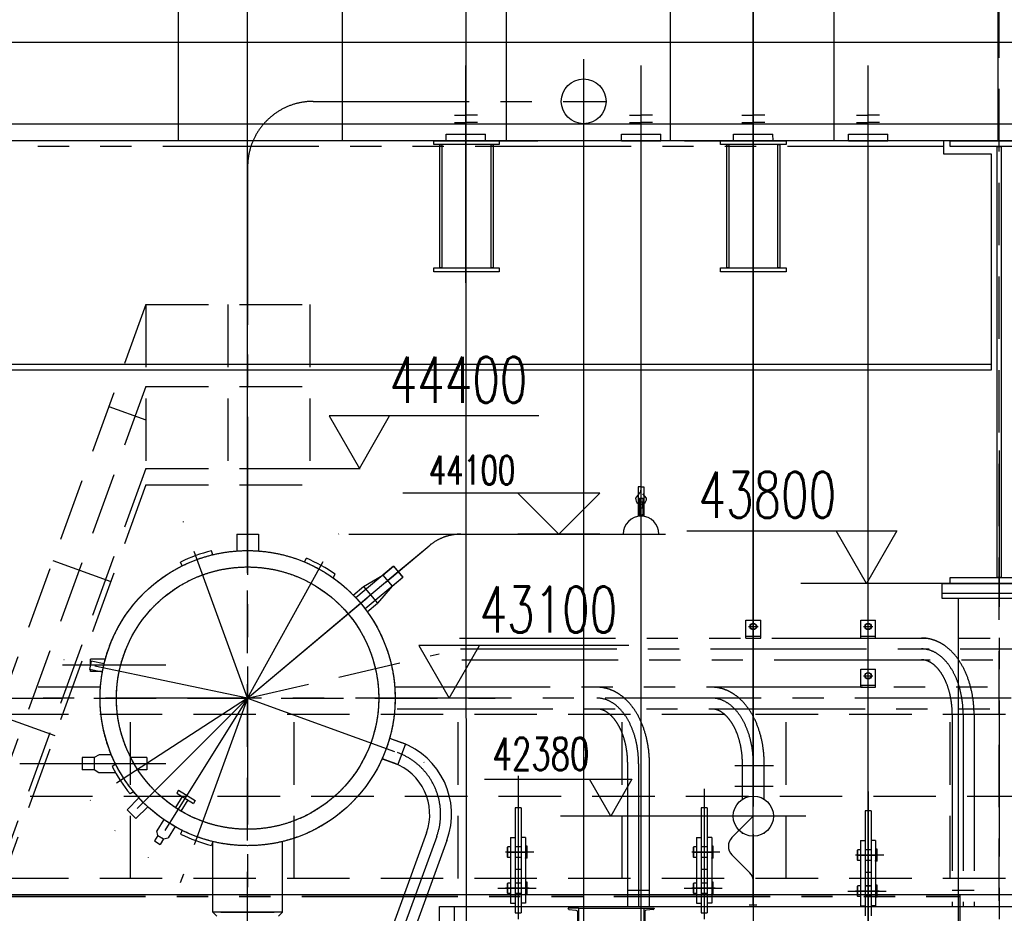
# Model space of a CAD drawing. Header units: millimetres. Extents: x -21 to 67273, y 14 to 95134.
# Tile 26 of 55: x 8238 to 14245, y 78810 to 84260. Entities that reach past the tile are written whole.
import ezdxf
from ezdxf.enums import TextEntityAlignment as Align

# ---------------------------------------------------------------- set-up
doc = ezdxf.new("R2010")
doc.units = ezdxf.units.MM
doc.header["$LTSCALE"] = 30
for name, pattern in [('CENTER', [50.8, 31.75, -6.35, 6.35, -6.35]), ('DASHED', [19.05, 12.7, -6.35]), ('PHANTOM', [63.5, 31.75, -6.35, 6.35, -6.35, 6.35, -6.35])]:
    doc.linetypes.add(name, pattern=pattern)
doc.layers.get('Defpoints').update_dxf_attribs({"color": 5})
for name, color, linetype in [('双点画线', 6, 'PHANTOM'), ('标注', 3, 'Continuous'), ('点画线', 2, 'CENTER'), ('细实线', 4, 'Continuous'), ('虚线', 1, 'DASHED')]:
    doc.layers.add(name, color=color, linetype=linetype)
doc.styles.get("Standard").update_dxf_attribs({"font": 'romans.shx', "width": 0.7, "bigfont": 'hzdx.shx'})
doc.dimstyles.new('STANDARD$0', dxfattribs={"dimscale": 25, "dimtxt": 3.5, "dimasz": 2.5, "dimexe": 1, "dimexo": 0, "dimgap": 1, "dimtad": 1, "dimdec": 0, "dimdsep": 46, "dimtxsty": 'Standard', "dimcen": 2.5, "dimclrd": 256, "dimclre": 256, "dimclrt": 256, "dimadec": 0, "dimazin": 0, "dimtfac": 10, "dimtdec": 0, "dimtmove": 0, "dimatfit": 3, "dimfxl": 1, "dimtolj": 1, "dimtzin": 0, "dimarcsym": 0})
doc.dimstyles.new('STANDARD$2', dxfattribs={"dimscale": 10, "dimtxt": 3.5, "dimasz": 2.5, "dimexe": 1, "dimexo": 0, "dimgap": 1, "dimtad": 1, "dimtih": 1, "dimtoh": 1, "dimdec": 1, "dimzin": 12, "dimdsep": 46, "dimtxsty": 'Standard', "dimcen": 0, "dimclrt": 256, "dimadec": 1, "dimazin": 3, "dimtfac": 1, "dimtdec": 1, "dimtmove": 0, "dimatfit": 3, "dimfxl": 1, "dimlwd": -1, "dimlwe": -1, "dimarcsym": 0})

# ---------------------------------------------------------------- blocks, each defined once
blk = doc.blocks.new('*D25')
at = {"layer": 'Defpoints'}
for p in [(7813.8, 85086.7), (7813.8, 81907.4), (9628.8, 81676.5)]:
    blk.add_point(p, dxfattribs=at)
at = {"layer": '标注'}
for p, q in [((7813.8, 81907.4), (7813.8, 85166.7)), ((9628.8, 81676.5), (9628.8, 85166.7)), ((9428.8, 85086.7), (8013.8, 85086.7))]:
    blk.add_line(p, q, dxfattribs=at)
for points in [[(8013.8, 85120.1), (8013.8, 85053.4), (7813.8, 85086.7)], [(9428.8, 85120.1), (9428.8, 85053.4), (9628.8, 85086.7)]]:
    blk.add_solid(points, dxfattribs=at)
at = {"layer": '标注', "insert": (8694.4, 85306.7), "char_height": 280, "attachment_point": 5}
blk.add_mtext('1815', dxfattribs=at)
blk = doc.blocks.new('*D27')
at = {"layer": 'Defpoints'}
for p in [(12713.8, 85106.6), (15203.8, 79642.1), (12713.8, 79460.1)]:
    blk.add_point(p, dxfattribs=at)
at = {"layer": '标注'}
for p, q in [((12713.8, 79460.1), (12713.8, 85186.6)), ((15203.8, 79642.1), (15203.8, 85186.6)), ((15003.8, 85106.6), (12913.8, 85106.6))]:
    blk.add_line(p, q, dxfattribs=at)
for points in [[(12913.8, 85139.9), (12913.8, 85073.3), (12713.8, 85106.6)], [(15003.8, 85139.9), (15003.8, 85073.3), (15203.8, 85106.6)]]:
    blk.add_solid(points, dxfattribs=at)
at = {"layer": '标注', "insert": (13958.8, 85326.6), "char_height": 280, "attachment_point": 5}
blk.add_mtext('2490', dxfattribs=at)
blk = doc.blocks.new('A$C24AB2154')
for p, q in [((0, 111.9), (25.7, 144.5)), ((65.5, 111.9), (44.5, 138.5)), ((22.7, 111.7), (42.7, 111.7)), ((22.7, 111.7), (22.7, 11.3)), ((24.7, 89.7), (22.7, 91.9)), ((24.7, 89.7), (40.7, 89.7)), ((24.7, 89.7), (24.7, 53.7)), ((40.7, 89.7), (42.7, 91.9)), ((40.7, 89.7), (40.7, 53.7)), ((42.7, 111.7), (42.7, 11.3)), ((22.7, 11.3), (17.7, 0)), ((24.7, 53.7), (22.7, 51.6)), ((30.7, 1.7), (22.7, 11.3)), ((24.7, 53.7), (40.7, 53.7)), ((30.7, 1.7), (34.7, 1.7)), ((34.7, 1.7), (42.7, 11.3)), ((40.7, 53.7), (42.7, 51.6)), ((42.7, 11.3), (46.1, 0.4))]:
    blk.add_line(p, q)
for centre, start, end in [((-0.3, 164.9), 321.77255, 0), ((32.7, 107.7), 172.75474, 7.24526)]:
    blk.add_arc(centre, 33, start, end)
blk = doc.blocks.new('A$C1EAA1C91')
at = {"layer": '细实线'}
for p, q in [((0, 5), (24, 5)), ((5, 0), (0, 5)), ((5, 0), (10, 5)), ((0, 0), (10, 0))]:
    blk.add_line(p, q, dxfattribs=at)
blk = doc.blocks.new('*U51')
for p, q in [((265.9, 247), (328.9, 247)), ((265.9, 247), (265.9, 87)), ((328.9, 247), (328.9, 245.2)), ((272.4, 225.1), (272.4, 108.8)), ((323.5, 239.2), (281.4, 235)), ((328.9, 87), (265.9, 87)), ((281.4, 98.9), (323.5, 94.7)), ((328.9, 87), (328.9, 88.7))]:
    blk.add_line(p, q)
for centre, radius, start, end in [((322.9, 245.2), 6, 275.71059, 0), ((282.4, 225.1), 10, 95.71059, 180), ((282.4, 108.8), 10, 180, 264.28941), ((322.9, 88.7), 6, 360, 84.28941)]:
    blk.add_arc(centre, radius, start, end)
blk = doc.blocks.new('*D63')
at = {"layer": 'Defpoints'}
for p in [(7467.6, 78742.1), (19255.7, 78729.5), (19363.8, 78742.1), (20718.4, 78742.1), (10963.8, 77263.6)]:
    blk.add_point(p, dxfattribs=at)
at = {"layer": '虚线'}
blk.add_line((19266.5, 78790.8), (19149.1, 78790.8), dxfattribs=at)
for start, end in [(153.42537, 180), (153.60462, 166.80231), (180, 189.98247), (203.18016, 216.37785)]:
    blk.add_arc((19363.8, 78742.1), 108.8, start, end, dxfattribs=at)
for points in [[(19262, 78766.5), (19253.7, 78767.4), (19255, 78742.1)], [(19259.8, 78698.1), (19267.8, 78700.5), (19256.6, 78723.3)]]:
    blk.add_solid(points, dxfattribs=at)
at = {"layer": '虚线', "insert": (19195.3, 78818.3), "char_height": 35, "attachment_point": 5}
blk.add_mtext('10°', dxfattribs=at)

msp = doc.modelspace()

# ---------------------------------------------------------------- linework, layer by layer
for p, q in [((9207.518, 83522.118), (9207.518, 84622.118)), ((10207.518, 83522.118), (10207.518, 84622.118)), ((11207.518, 83522.118), (11207.518, 84622.118)), ((12207.518, 83522.118), (12207.518, 84622.118)), ((13207.518, 83522.118), (13207.518, 84622.118)), ((14207.518, 83522.118), (14207.518, 84622.118)), ((21153.76, 84122.118), (7587.282, 84122.118)), ((10963.76, 78441.54), (10960.636, 83981.914)), ((12028.76, 81406.046), (12028.76, 83981.914)), ((12713.76, 79714.618), (12713.76, 83981.914)), ((13413.76, 77619.588), (13413.76, 83981.914)), ((10889.831, 83677.044), (10960.351, 83677.044)), ((11030.871, 83677.124), (10960.351, 83677.044)), ((11958.24, 83677.044), (12028.76, 83677.044)), ((12099.28, 83677.124), (12028.76, 83677.044)), ((12643.24, 83677.044), (12713.76, 83677.044)), ((12784.28, 83677.124), (12713.76, 83677.044)), ((13343.24, 83677.044), (13413.76, 83677.044)), ((13484.28, 83677.124), (13413.76, 83677.044)), ((21153.76, 83622.118), (7563.76, 83622.118)), ((10889.831, 83633.189), (10960.376, 83633.189)), ((11030.921, 83633.269), (10960.376, 83633.189)), ((11958.24, 83633.189), (12028.785, 83633.189)), ((12099.33, 83633.269), (12028.785, 83633.189)), ((12643.24, 83633.189), (12713.785, 83633.189)), ((12784.33, 83633.269), (12713.785, 83633.189)), ((13343.24, 83633.189), (13413.785, 83633.189)), ((13484.33, 83633.269), (13413.785, 83633.189)), ((10840.365, 83562.118), (11080.365, 83562.253)), ((10840.388, 83522.118), (10840.365, 83562.118)), ((11080.388, 83522.118), (11080.365, 83562.118)), ((11908.738, 83562.118), (12148.737, 83562.253)), ((11908.76, 83522.118), (11908.738, 83562.118)), ((12148.76, 83522.118), (12148.738, 83562.118)), ((12593.738, 83562.118), (12833.737, 83562.253)), ((12593.76, 83522.118), (12593.738, 83562.118)), ((12833.76, 83522.118), (12833.738, 83562.118)), ((13293.738, 83562.118), (13533.737, 83562.253)), ((13293.76, 83522.118), (13293.738, 83562.118)), ((13533.76, 83522.118), (13533.738, 83562.118)), ((21153.76, 83522.118), (7563.76, 83522.118)), ((10840.388, 83522.118), (11080.388, 83522.253)), ((11158.76, 83522.118), (11398.76, 83522.118)), ((11908.76, 83522.118), (12148.76, 83522.118)), ((12293.76, 83522.118), (12533.76, 83522.118)), ((12593.76, 83522.118), (12833.76, 83522.118)), ((13293.76, 83522.118), (13533.76, 83522.118)), ((13873.76, 83522.118), (13873.76, 83442.118)), ((13873.76, 83442.118), (14163.76, 83442.118)), ((14163.76, 83442.118), (14163.76, 82122.118)), ((14163.76, 82158.118), (7863.76, 82158.118)), ((14163.76, 82122.118), (7863.76, 82122.118)), ((9562.26, 81122.118), (9695.26, 81122.118)), ((9562.26, 81122.118), (9562.26, 81019.658)), ((9695.26, 81122.118), (9695.26, 81019.658)), ((9416.817, 80996.806), (9408.215, 81020.441)), ((9228.879, 80928.402), (9220.276, 80952.037)), ((10454.296, 80872.915), (10519.409, 80927.552)), ((10519.409, 80927.552), (10576.617, 80859.374)), ((10336.031, 80802.398), (10454.296, 80872.915)), ((10454.296, 80872.915), (10511.504, 80804.737)), ((10511.504, 80804.737), (10576.617, 80859.374)), ((10273.57, 80749.987), (10336.031, 80802.398)), ((10336.031, 80802.398), (10421.522, 80700.514)), ((10511.504, 80804.737), (10421.522, 80700.514)), ((13863.76, 80822.118), (13863.76, 80732.118)), ((13863.76, 80822.118), (14563.76, 80822.118)), ((13863.76, 80762.118), (14563.76, 80762.118)), ((13863.76, 80732.118), (14563.76, 80732.118)), ((13963.76, 80732.118), (13963.76, 36882.118)), ((10359.061, 80648.103), (10421.522, 80700.514)), ((12668.76, 80488.618), (12668.76, 80598.618)), ((12668.76, 80598.618), (12758.76, 80598.618)), ((12758.76, 80488.618), (12758.76, 80598.618)), ((13368.76, 80488.618), (13368.76, 80598.618)), ((13368.76, 80598.618), (13458.76, 80598.618)), ((13458.76, 80488.618), (13458.76, 80598.618)), ((12758.76, 80498.152), (12668.76, 80498.152)), ((12668.76, 80488.618), (12758.76, 80488.618)), ((13458.76, 80498.152), (13368.76, 80498.152)), ((13368.76, 80488.618), (13458.76, 80488.618)), ((8674.504, 80346.663), (8664.296, 80297.716)), ((8760.799, 80360.118), (8671.264, 80360.118)), ((8671.264, 80331.125), (8671.264, 80360.118)), ((8752.926, 80330.308), (8674.504, 80346.663)), ((8742.718, 80281.361), (8664.296, 80297.716)), ((8671.264, 80284.118), (8671.264, 80296.263)), ((8743.46, 80284.118), (8671.264, 80284.118)), ((13368.76, 80188.618), (13368.76, 80298.618)), ((13368.76, 80298.618), (13458.76, 80298.618)), ((13458.76, 80188.618), (13458.76, 80298.618)), ((13458.76, 80198.152), (13368.76, 80198.152)), ((13368.76, 80188.618), (13458.76, 80188.618)), ((10494.916, 79877.631), (10591.197, 79842.587)), ((10591.197, 79842.587), (10545.708, 79717.608)), ((8824.166, 79718.845), (8803.073, 79705.146)), ((10449.427, 79752.652), (10545.708, 79717.608)), ((8933.094, 79551.111), (8912, 79537.412)), ((9206.954, 79560.279), (9196.353, 79543.32)), ((9196.353, 79543.32), (9298.107, 79479.712)), ((9206.954, 79560.279), (9308.709, 79496.671)), ((8965.828, 79512.926), (8894.067, 79441.165)), ((9230.271, 79522.117), (9187.998, 79454.493)), ((9264.189, 79500.914), (9221.916, 79433.29)), ((9308.709, 79496.671), (9298.107, 79479.712)), ((8894.067, 79441.165), (8947.807, 79387.425)), ((9019.568, 79459.186), (8947.807, 79387.425)), ((11296.76, 79452.118), (11260.76, 79452.118)), ((11296.76, 79452.118), (11260.76, 79452.118)), ((11260.76, 79452.118), (11260.76, 79076.118)), ((11260.76, 79452.118), (11260.76, 79076.118)), ((11260.76, 79442.118), (11260.76, 79082.118)), ((11296.76, 79452.118), (11296.76, 79076.118)), ((11296.76, 79452.118), (11296.76, 79076.118)), ((11296.76, 79442.118), (11296.76, 79082.118)), ((12431.76, 79452.118), (12395.76, 79452.118)), ((12431.76, 79452.118), (12395.76, 79452.118)), ((12395.76, 79452.118), (12395.76, 79076.118)), ((12395.76, 79452.118), (12395.76, 79076.118)), ((12395.76, 79442.118), (12395.76, 79082.118)), ((12431.76, 79452.118), (12431.76, 79076.118)), ((12431.76, 79452.118), (12431.76, 79076.118)), ((12431.76, 79442.118), (12431.76, 79082.118)), ((13431.76, 79434.485), (13395.76, 79434.485)), ((13431.76, 79434.485), (13395.76, 79434.485)), ((13395.76, 79434.485), (13395.76, 79058.485)), ((13395.76, 79434.485), (13395.76, 79058.485)), ((13395.76, 79424.485), (13395.76, 79064.485)), ((13431.76, 79434.485), (13431.76, 79058.485)), ((13431.76, 79434.485), (13431.76, 79058.485)), ((13431.76, 79424.485), (13431.76, 79064.485)), ((9118.408, 79380.866), (9075.509, 79312.241)), ((12713.76, 79402.118), (12582.945, 79271.303)), ((9081.867, 79284.68), (9060.664, 79250.762)), ((9081.867, 79284.68), (9075.509, 79312.241)), ((9081.867, 79284.68), (9115.785, 79263.478)), ((9186.244, 79338.461), (9143.346, 79269.835)), ((9228.879, 79315.833), (9220.276, 79292.199)), ((9060.664, 79250.762), (9094.582, 79229.559)), ((9115.785, 79263.478), (9094.582, 79229.559)), ((9115.785, 79263.478), (9143.346, 79269.835)), ((9416.817, 79247.429), (9408.215, 79223.794)), ((9415.76, 78817.118), (9415.76, 79247.686)), ((9841.76, 78817.118), (9841.76, 79247.686)), ((11232.76, 79272.118), (11232.76, 78872.118)), ((11232.76, 79272.118), (11260.76, 79272.118)), ((11260.76, 79272.118), (11260.76, 78872.118)), ((11260.76, 79272.118), (11260.76, 78872.118)), ((11296.76, 79272.118), (11296.76, 78872.118)), ((11324.76, 79272.118), (11296.76, 79272.118)), ((11324.76, 79272.118), (11324.76, 78872.118)), ((12367.76, 79272.118), (12367.76, 78872.118)), ((12367.76, 79272.118), (12395.76, 79272.118)), ((12395.76, 79272.118), (12395.76, 78872.118)), ((12395.76, 79272.118), (12395.76, 78872.118)), ((12431.76, 79272.118), (12431.76, 78872.118)), ((12459.76, 79272.118), (12431.76, 79272.118)), ((12459.76, 79272.118), (12459.76, 78872.118)), ((13367.76, 79254.485), (13395.76, 79254.485)), ((13367.76, 79254.485), (13367.76, 78854.485)), ((13395.76, 79254.485), (13395.76, 78854.485)), ((13395.76, 79254.485), (13395.76, 78854.485)), ((13459.76, 79254.485), (13431.76, 79254.485)), ((13431.76, 79254.485), (13431.76, 78854.485)), ((13459.76, 79254.485), (13459.76, 78854.485)), ((11214.76, 79212.118), (11216.76, 79214.118)), ((11214.76, 79152.118), (11214.76, 79212.118)), ((11216.76, 79150.118), (11216.76, 79214.118)), ((11232.76, 79214.118), (11216.76, 79214.118)), ((11296.76, 79214.118), (11260.76, 79214.118)), ((11324.76, 79219.118), (11324.76, 79215.618)), ((11333.76, 79219.118), (11324.76, 79219.118)), ((11324.76, 79215.618), (11324.76, 79148.618)), ((11333.76, 79145.118), (11333.76, 79219.118)), ((11334.76, 79218.118), (11333.76, 79219.118)), ((11334.76, 79146.118), (11334.76, 79218.118)), ((12349.76, 79212.118), (12351.76, 79214.118)), ((12349.76, 79152.118), (12349.76, 79212.118)), ((12351.76, 79150.118), (12351.76, 79214.118)), ((12367.76, 79214.118), (12351.76, 79214.118)), ((12431.76, 79214.118), (12395.76, 79214.118)), ((12459.76, 79219.118), (12459.76, 79215.618)), ((12468.76, 79219.118), (12459.76, 79219.118)), ((12459.76, 79215.618), (12459.76, 79148.618)), ((12468.76, 79145.118), (12468.76, 79219.118)), ((12469.76, 79218.118), (12468.76, 79219.118)), ((12469.76, 79146.118), (12469.76, 79218.118)), ((12583.15, 79165.442), (12691.793, 79056.799)), ((13349.76, 79194.485), (13351.76, 79196.485)), ((13349.76, 79134.485), (13349.76, 79194.485)), ((13351.76, 79132.485), (13351.76, 79196.485)), ((13367.76, 79196.485), (13351.76, 79196.485)), ((13431.76, 79196.485), (13395.76, 79196.485)), ((13459.76, 79201.485), (13459.76, 79197.985)), ((13468.76, 79201.485), (13459.76, 79201.485)), ((13459.76, 79197.985), (13459.76, 79130.985)), ((13468.76, 79127.485), (13468.76, 79201.485)), ((13469.76, 79200.485), (13468.76, 79201.485)), ((13469.76, 79128.485), (13469.76, 79200.485)), ((11216.76, 79150.118), (11214.76, 79152.118)), ((11232.76, 79150.118), (11216.76, 79150.118)), ((11296.76, 79150.118), (11260.76, 79150.118)), ((11324.76, 79145.118), (11324.76, 79148.618)), ((11333.76, 79145.118), (11324.76, 79145.118)), ((11334.76, 79146.118), (11333.76, 79145.118)), ((12351.76, 79150.118), (12349.76, 79152.118)), ((12367.76, 79150.118), (12351.76, 79150.118)), ((12431.76, 79150.118), (12395.76, 79150.118)), ((12459.76, 79145.118), (12459.76, 79148.618)), ((12468.76, 79145.118), (12459.76, 79145.118)), ((12469.76, 79146.118), (12468.76, 79145.118)), ((13351.76, 79132.485), (13349.76, 79134.485)), ((13367.76, 79132.485), (13351.76, 79132.485)), ((13431.76, 79132.485), (13395.76, 79132.485)), ((13459.76, 79127.485), (13459.76, 79130.985)), ((13468.76, 79127.485), (13459.76, 79127.485)), ((13469.76, 79128.485), (13468.76, 79127.485)), ((11296.76, 79076.118), (11260.76, 79076.118)), ((11296.76, 79076.118), (11260.76, 79076.118)), ((11260.76, 79057.118), (11260.76, 78812.118)), ((11296.76, 79057.118), (11296.76, 78812.118)), ((12431.76, 79076.118), (12395.76, 79076.118)), ((12431.76, 79076.118), (12395.76, 79076.118)), ((12395.76, 79057.118), (12395.76, 78812.118)), ((12431.76, 79057.118), (12431.76, 78812.118)), ((13431.76, 79058.485), (13395.76, 79058.485)), ((13431.76, 79058.485), (13395.76, 79058.485)), ((11214.76, 78992.118), (11216.76, 78994.118)), ((11214.76, 78932.118), (11214.76, 78992.118)), ((11216.76, 78930.118), (11216.76, 78994.118)), ((11232.76, 78994.118), (11216.76, 78994.118)), ((11260.76, 78994.618), (11296.76, 78994.618)), ((11296.76, 78994.118), (11260.76, 78994.118)), ((11324.76, 78999.118), (11324.76, 78995.618)), ((11333.76, 78999.118), (11324.76, 78999.118)), ((11324.76, 78995.618), (11324.76, 78928.618)), ((11333.76, 78925.118), (11333.76, 78999.118)), ((11334.76, 78998.118), (11333.76, 78999.118)), ((11334.76, 78926.118), (11334.76, 78998.118)), ((12349.76, 78992.118), (12351.76, 78994.118)), ((12349.76, 78932.118), (12349.76, 78992.118)), ((12351.76, 78930.118), (12351.76, 78994.118)), ((12367.76, 78994.118), (12351.76, 78994.118)), ((12395.76, 78994.618), (12431.76, 78994.618)), ((12431.76, 78994.118), (12395.76, 78994.118)), ((12459.76, 78999.118), (12459.76, 78995.618)), ((12468.76, 78999.118), (12459.76, 78999.118)), ((12459.76, 78995.618), (12459.76, 78928.618)), ((12468.76, 78925.118), (12468.76, 78999.118)), ((12469.76, 78998.118), (12468.76, 78999.118)), ((12469.76, 78926.118), (12469.76, 78998.118)), ((12713.76, 78862.118), (12713.76, 79003.766)), ((13395.76, 79039.485), (13395.76, 78794.485)), ((13431.76, 79039.485), (13431.76, 78794.485)), ((11216.76, 78930.118), (11214.76, 78932.118)), ((11232.76, 78930.118), (11216.76, 78930.118)), ((11296.76, 78930.118), (11260.76, 78930.118)), ((11260.76, 78929.618), (11296.76, 78929.618)), ((11324.76, 78925.118), (11324.76, 78928.618)), ((11333.76, 78925.118), (11324.76, 78925.118)), ((11334.76, 78926.118), (11333.76, 78925.118)), ((12351.76, 78930.118), (12349.76, 78932.118)), ((12367.76, 78930.118), (12351.76, 78930.118)), ((12431.76, 78930.118), (12395.76, 78930.118)), ((12395.76, 78929.618), (12431.76, 78929.618)), ((12459.76, 78925.118), (12459.76, 78928.618)), ((12468.76, 78925.118), (12459.76, 78925.118)), ((12469.76, 78926.118), (12468.76, 78925.118)), ((13349.76, 78974.485), (13351.76, 78976.485)), ((13349.76, 78914.485), (13349.76, 78974.485)), ((13351.76, 78912.485), (13351.76, 78976.485)), ((13367.76, 78976.485), (13351.76, 78976.485)), ((13395.76, 78976.985), (13431.76, 78976.985)), ((13431.76, 78976.485), (13395.76, 78976.485)), ((13459.76, 78981.485), (13459.76, 78977.985)), ((13468.76, 78981.485), (13459.76, 78981.485)), ((13459.76, 78977.985), (13459.76, 78910.985)), ((13468.76, 78907.485), (13468.76, 78981.485)), ((13469.76, 78980.485), (13468.76, 78981.485)), ((13469.76, 78908.485), (13469.76, 78980.485)), ((34253.76, 78922.118), (5913.76, 78922.118)), ((11232.76, 78872.118), (11260.76, 78872.118)), ((11324.76, 78872.118), (11296.76, 78872.118)), ((12367.76, 78872.118), (12395.76, 78872.118)), ((12459.76, 78872.118), (12431.76, 78872.118)), ((13351.76, 78912.485), (13349.76, 78914.485)), ((13367.76, 78912.485), (13351.76, 78912.485)), ((13431.76, 78912.485), (13395.76, 78912.485)), ((13395.76, 78911.985), (13431.76, 78911.985)), ((13459.76, 78907.485), (13459.76, 78910.985)), ((13468.76, 78907.485), (13459.76, 78907.485)), ((13469.76, 78908.485), (13468.76, 78907.485)), ((9841.76, 78817.118), (9415.76, 78817.118)), ((9440.76, 78792.118), (9415.76, 78817.118)), ((9466.26, 78817.118), (9791.26, 78817.118)), ((9841.76, 78817.118), (9816.76, 78792.118)), ((10798.76, 78851.618), (15178.76, 78851.618)), ((10798.76, 78632.618), (10798.76, 78851.618)), ((11260.76, 78812.118), (11296.76, 78812.118)), ((12395.76, 78812.118), (12431.76, 78812.118)), ((13367.76, 78854.485), (13395.76, 78854.485)), ((13459.76, 78854.485), (13431.76, 78854.485))]:
    msp.add_line(p, q)
at = {"ltscale": 50}
for p, q in [((12028.76, 81411.618), (12011.814, 81411.618)), ((12011.814, 81411.618), (12011.814, 81230.299)), ((12028.76, 81411.618), (12045.706, 81411.618)), ((12045.706, 81411.618), (12045.706, 81230.299)), ((10518.777, 80927.021), (10575.985, 80858.843))]:
    msp.add_line(p, q, dxfattribs=at)
at = {"ltscale": 25}
for p, q in [((10494.916, 79877.989), (10565.732, 79852.214)), ((10449.427, 79753.01), (10520.243, 79727.235)), ((10719.567, 79299.784), (9959.363, 77211.14)), ((12713.76, 79292.618), (12713.76, 65563.841)), ((10844.546, 79254.295), (10084.342, 77165.652)), ((12689.31, 78862.118), (12735.13, 78862.118)), ((12713.76, 78862.118), (12713.76, 78536.674))]:
    msp.add_line(p, q, dxfattribs=at)
at = {"ltscale": 20}
for p, q in [((8724.108, 79777.118), (8693.535, 79760.118)), ((8797.511, 79777.118), (8724.108, 79777.118)), ((8693.535, 79760.118), (8620.232, 79760.118)), ((8620.232, 79760.118), (8620.232, 79684.118)), ((8693.535, 79760.118), (8693.535, 79684.118)), ((9013.715, 79760.118), (8915.349, 79760.118)), ((9013.715, 79760.118), (9013.715, 79684.118)), ((8693.535, 79684.118), (8620.232, 79684.118)), ((8721.297, 79667.118), (8693.535, 79684.118)), ((8823.403, 79667.118), (8721.297, 79667.118)), ((9013.715, 79684.118), (8959.316, 79684.118))]:
    msp.add_line(p, q, dxfattribs=at)
at = {"ltscale": 10}
for p, q in [((12713.76, 79003.766), (12713.76, 79633.745)), ((11646.76, 78841.022), (12045.76, 78841.022))]:
    msp.add_line(p, q, dxfattribs=at)
at = {"lineweight": -2}
msp.add_line((10888.76, 78851.618), (10888.76, 78632.618), dxfattribs=at)
for points in [[(13913.76, 83522.118), (14513.76, 83522.118), (14513.76, 83486.118), (13913.76, 83486.118)], [(14225.76, 83486.118), (14225.76, 80858.118), (14201.76, 80858.118), (14201.76, 83486.118)], [(13913.76, 80858.118), (14513.76, 80858.118), (14513.76, 80822.118), (13913.76, 80822.118)]]:
    msp.add_lwpolyline(points, close=True)
msp.add_lwpolyline([(14203.856, 80822.118), (13003.856, 80822.118)])
for centre, radius in [((11678.76, 83762.118), 136.5), ((9628.76, 80122.118), 900), ((9628.76, 80122.118), 800), ((12713.76, 80558.618), 20.121), ((12713.76, 80558.618), 18), ((13413.76, 80558.618), 20.121), ((13413.76, 80558.618), 18), ((13413.76, 80258.618), 20.121), ((13413.76, 80258.618), 18)]:
    msp.add_circle(centre, radius)
at = {"ltscale": 25}
msp.add_circle((12713.76, 79402.118), 122.5, dxfattribs=at)
at = {"ltscale": 50}
msp.add_arc((12028.76, 81122.118), 109.5, 0, 180, dxfattribs=at)
for start, end in [(103.7937322, 116.2062678), (54.7937322, 67.2062678), (206.7937322, 219.2062678), (243.7937322, 256.2062678)]:
    msp.add_arc((9628.76, 80122.118), 925, start, end)
at = {"ltscale": 25}
for centre, radius, start, end in [((10406.179, 79413.848), 466.5, 340, 70), ((10406.179, 79413.848), 333.5, 340, 70), ((12636.387, 79218.271), 75, 135.2211626, 224.7796862), ((12638.76, 79003.766), 75, 0, 45)]:
    msp.add_arc(centre, radius, start, end, dxfattribs=at)
at = {"layer": '双点画线'}
for p, q in [((13873.76, 83522.118), (8103.76, 83522.118)), ((13873.76, 83486.118), (8103.76, 83486.118)), ((10920.626, 80488.618), (19095.021, 80488.618)), ((10935.78, 80355.618), (19095.016, 80355.618)), ((19095.021, 80188.618), (10526.3, 80188.618)), ((19110.021, 80055.618), (10541.3, 80055.618)), ((13927.26, 80022.107), (13927.26, 78851.618)), ((14060.26, 80022.109), (14060.26, 78851.618)), ((11947.26, 78851.618), (11947.26, 79722.107)), ((12080.26, 78851.618), (12080.26, 79722.109)), ((12647.26, 79504.996), (12647.26, 79722.108)), ((12780.26, 79504.996), (12780.26, 79722.109)), ((12647.26, 79294.996), (12647.26, 79299.239)), ((12780.26, 79294.996), (12780.26, 79299.239)), ((11947.26, 78951.618), (12080.26, 78951.618)), ((13927.26, 78951.618), (14060.26, 78951.618)), ((8053.76, 78922.118), (13973.76, 78922.118)), ((8053.76, 78912.118), (13973.76, 78912.118)), ((13973.76, 78922.118), (13973.76, 78652.118))]:
    msp.add_line(p, q, dxfattribs=at)
at = {"layer": '双点画线', "ltscale": 50}
for p, q in [((10518.777, 80927.021), (10288.753, 80734.008)), ((9628.76, 80122.118), (10548.013, 80893.463)), ((10575.985, 80858.843), (10345.961, 80665.83))]:
    msp.add_line(p, q, dxfattribs=at)
at = {"layer": '双点画线'}
for points in [[(10763.76, 83522.118), (11163.76, 83522.118), (11163.76, 83498.118), (10763.76, 83498.118)], [(10813.76, 83498.118), (10813.76, 82746.118), (10801.76, 82746.118), (10801.76, 83498.118)], [(11125.76, 83498.118), (11125.76, 82746.118), (11113.76, 82746.118), (11113.76, 83498.118)], [(12513.76, 83522.118), (12913.76, 83522.118), (12913.76, 83498.118), (12513.76, 83498.118)], [(12563.76, 83498.118), (12563.76, 82746.118), (12551.76, 82746.118), (12551.76, 83498.118)], [(12875.76, 83498.118), (12875.76, 82746.118), (12863.76, 82746.118), (12863.76, 83498.118)], [(10763.76, 82746.118), (11163.76, 82746.118), (11163.76, 82722.118), (10763.76, 82722.118)], [(12513.76, 82746.118), (12913.76, 82746.118), (12913.76, 82722.118), (12513.76, 82722.118)]]:
    msp.add_lwpolyline(points, close=True, dxfattribs=at)
at = {"layer": '双点画线', "ltscale": 50}
for radius in [900, 800]:
    msp.add_circle((9628.76, 80122.118), radius, dxfattribs=at)
at = {"layer": '双点画线'}
for points, knots in [([(14060.26, 80022.109), (14060.26, 80035.368), (14059.881, 80048.627), (14057.486, 80090.473), (14054.073, 80118.894), (14043.757, 80174.428), (14036.855, 80201.54), (14019.67, 80253.61), (14009.387, 80278.568), (13985.56, 80325.529), (13972.016, 80347.535), (13946.147, 80381.973), (13934.601, 80395.333), (13909.959, 80419.837), (13896.861, 80430.981), (13872.606, 80448.252), (13861.764, 80454.937), (13839.346, 80466.64), (13827.769, 80471.657), (13804.043, 80479.838), (13791.894, 80483), (13767.27, 80487.322), (13754.796, 80488.48), (13741.547, 80488.614), (13740.784, 80488.618), (13740.021, 80488.618)], [4.71237215, 4.71237215, 4.71237215, 4.71237215, 4.80232784, 4.80232784, 4.99722091, 4.99722091, 5.19211398, 5.19211398, 5.38700705, 5.38700705, 5.58190012, 5.58190012, 5.72040895, 5.72040895, 5.85891779, 5.85891779, 5.96337751, 5.96337751, 6.06783724, 6.06783724, 6.17229696, 6.17229696, 6.27675669, 6.27675669, 6.28314347, 6.28314347, 6.28314347, 6.28314347]), ([(13927.26, 80022.107), (13927.26, 80032.396), (13926.978, 80042.685), (13925.446, 80070.612), (13923.639, 80088.157), (13918.418, 80122.501), (13915.003, 80139.299), (13906.697, 80171.693), (13901.804, 80187.288), (13890.737, 80216.856), (13884.562, 80230.828), (13871.196, 80256.777), (13864.004, 80268.754), (13850.49, 80288.202), (13844.292, 80296.094), (13831.664, 80310.351), (13825.234, 80316.717), (13812.339, 80327.906), (13805.876, 80332.729), (13793.085, 80340.896), (13786.759, 80344.241), (13775.338, 80349.156), (13770.208, 80350.927), (13760.093, 80353.619), (13755.107, 80354.541), (13746.766, 80355.437), (13743.391, 80355.618), (13740.015, 80355.618)], [4.71237215, 4.71237215, 4.71237215, 4.71237215, 4.79863479, 4.79863479, 4.94756959, 4.94756959, 5.09650438, 5.09650438, 5.24543918, 5.24543918, 5.39437398, 5.39437398, 5.54330878, 5.54330878, 5.66165166, 5.66165166, 5.77999455, 5.77999455, 5.89833743, 5.89833743, 6.01668032, 6.01668032, 6.1159104, 6.1159104, 6.21514048, 6.21514048, 6.28314347, 6.28314347, 6.28314347, 6.28314347]), ([(12080.26, 79722.109), (12080.26, 79735.368), (12079.881, 79748.627), (12077.486, 79790.473), (12074.073, 79818.894), (12063.757, 79874.428), (12056.855, 79901.54), (12039.67, 79953.61), (12029.387, 79978.568), (12005.56, 80025.529), (11992.016, 80047.535), (11966.147, 80081.973), (11954.601, 80095.333), (11929.959, 80119.837), (11916.861, 80130.981), (11892.606, 80148.252), (11881.764, 80154.937), (11859.346, 80166.64), (11847.769, 80171.657), (11824.043, 80179.838), (11811.894, 80183), (11787.27, 80187.322), (11774.796, 80188.48), (11761.547, 80188.614), (11760.784, 80188.618), (11760.021, 80188.618)], [4.71237215, 4.71237215, 4.71237215, 4.71237215, 4.80232784, 4.80232784, 4.99722091, 4.99722091, 5.19211398, 5.19211398, 5.38700705, 5.38700705, 5.58190012, 5.58190012, 5.72040895, 5.72040895, 5.85891779, 5.85891779, 5.96337751, 5.96337751, 6.06783724, 6.06783724, 6.17229696, 6.17229696, 6.27675669, 6.27675669, 6.28314347, 6.28314347, 6.28314347, 6.28314347]), ([(12780.26, 79722.109), (12780.26, 79735.368), (12779.881, 79748.627), (12777.486, 79790.473), (12774.073, 79818.894), (12763.757, 79874.428), (12756.855, 79901.54), (12739.67, 79953.61), (12729.387, 79978.568), (12705.56, 80025.529), (12692.016, 80047.535), (12666.147, 80081.973), (12654.601, 80095.333), (12629.959, 80119.837), (12616.861, 80130.981), (12592.606, 80148.252), (12581.764, 80154.937), (12559.346, 80166.64), (12547.769, 80171.657), (12524.043, 80179.838), (12511.894, 80183), (12487.27, 80187.322), (12474.796, 80188.48), (12461.547, 80188.614), (12460.784, 80188.618), (12460.021, 80188.618)], [4.71237215, 4.71237215, 4.71237215, 4.71237215, 4.80232784, 4.80232784, 4.99722091, 4.99722091, 5.19211398, 5.19211398, 5.38700705, 5.38700705, 5.58190012, 5.58190012, 5.72040895, 5.72040895, 5.85891779, 5.85891779, 5.96337751, 5.96337751, 6.06783724, 6.06783724, 6.17229696, 6.17229696, 6.27675669, 6.27675669, 6.28314347, 6.28314347, 6.28314347, 6.28314347]), ([(11947.26, 79722.107), (11947.26, 79732.396), (11946.978, 79742.685), (11945.446, 79770.612), (11943.639, 79788.157), (11938.418, 79822.501), (11935.003, 79839.299), (11926.697, 79871.693), (11921.804, 79887.288), (11910.737, 79916.856), (11904.562, 79930.828), (11891.196, 79956.777), (11884.004, 79968.754), (11870.49, 79988.202), (11864.292, 79996.094), (11851.664, 80010.351), (11845.234, 80016.717), (11832.339, 80027.906), (11825.876, 80032.729), (11813.085, 80040.896), (11806.759, 80044.241), (11795.338, 80049.156), (11790.208, 80050.927), (11780.093, 80053.619), (11775.107, 80054.541), (11766.766, 80055.437), (11763.391, 80055.618), (11760.015, 80055.618)], [4.71237215, 4.71237215, 4.71237215, 4.71237215, 4.79863479, 4.79863479, 4.94756959, 4.94756959, 5.09650438, 5.09650438, 5.24543918, 5.24543918, 5.39437398, 5.39437398, 5.54330878, 5.54330878, 5.66165166, 5.66165166, 5.77999455, 5.77999455, 5.89833743, 5.89833743, 6.01668032, 6.01668032, 6.1159104, 6.1159104, 6.21514048, 6.21514048, 6.28314347, 6.28314347, 6.28314347, 6.28314347]), ([(12647.26, 79722.107), (12647.26, 79732.396), (12646.978, 79742.685), (12645.446, 79770.612), (12643.639, 79788.157), (12638.418, 79822.501), (12635.003, 79839.299), (12626.697, 79871.693), (12621.804, 79887.288), (12610.737, 79916.856), (12604.562, 79930.828), (12591.196, 79956.777), (12584.004, 79968.754), (12570.49, 79988.202), (12564.292, 79996.094), (12551.664, 80010.351), (12545.234, 80016.717), (12532.339, 80027.906), (12525.876, 80032.729), (12513.085, 80040.896), (12506.759, 80044.241), (12495.338, 80049.156), (12490.208, 80050.927), (12480.093, 80053.619), (12475.107, 80054.541), (12466.766, 80055.437), (12463.391, 80055.618), (12460.015, 80055.618)], [4.71237215, 4.71237215, 4.71237215, 4.71237215, 4.79863479, 4.79863479, 4.94756959, 4.94756959, 5.09650438, 5.09650438, 5.24543918, 5.24543918, 5.39437398, 5.39437398, 5.54330878, 5.54330878, 5.66165166, 5.66165166, 5.77999455, 5.77999455, 5.89833743, 5.89833743, 6.01668032, 6.01668032, 6.1159104, 6.1159104, 6.21514048, 6.21514048, 6.28314347, 6.28314347, 6.28314347, 6.28314347])]:
    msp.add_open_spline(points, degree=3, knots=knots, dxfattribs=at)
at = {"layer": '标注'}
for p, q in [((9628.76, 80884.329), (9628.76, 85173.212)), ((12713.76, 79402.118), (12713.76, 85173.212)), ((10961.182, 80868.348), (10961.182, 85157.232))]:
    msp.add_line(p, q, dxfattribs=at)
at = {"layer": '标注', "ltscale": 25}
msp.add_line((13034.435, 79402.118), (11536.762, 79402.118), dxfattribs=at)
at = {"layer": '标注'}
msp.add_circle((9628.76, 80122.118), 800, dxfattribs=at)
at = {"layer": '点画线'}
for p, q in [((11678.76, 84018.719), (11678.76, 73262.118)), ((10028.76, 83762.118), (11812.723, 83762.118)), ((9628.76, 83362.118), (9628.76, 78910.932)), ((9628.76, 83351.295), (9628.76, 78910.932)), ((11678.76, 83362.118), (11678.76, 78910.932)), ((14213.76, 81632.118), (14213.76, 36222.118)), ((9628.76, 80122.118), (9236.781, 81199.072)), ((9628.76, 80122.118), (10184.386, 81124.494)), ((10245.977, 81122.118), (12178.918, 81122.118)), ((9974.925, 80952.882), (9987.119, 80974.88)), ((9628.76, 80122.118), (10618.598, 80952.691)), ((10149.849, 80855.921), (10162.043, 80877.919)), ((12685.214, 80558.618), (12743.047, 80558.618)), ((12713.76, 80477.13), (12713.76, 80585.951)), ((13385.214, 80558.618), (13443.047, 80558.618)), ((13413.76, 80477.13), (13413.76, 80585.951)), ((10928.203, 80422.118), (19095.018, 80422.118)), ((9130.683, 80322.118), (8500.275, 80322.118)), ((9628.76, 80122.118), (8506.827, 80356.093)), ((13385.214, 80258.618), (13443.047, 80258.618)), ((13413.76, 80177.13), (13413.76, 80285.951)), ((18858.449, 80122.118), (5519.624, 80122.118)), ((9628.76, 80122.118), (8667.584, 79497.923)), ((9628.76, 80122.118), (8818.365, 79311.723)), ((9628.76, 80122.118), (9021.435, 79150.194)), ((9628.76, 80122.118), (9218.336, 78994.487)), ((9628.76, 80122.118), (10705.715, 79730.138)), ((12713.76, 79314.618), (12713.76, 80085.018)), ((12713.76, 78967.778), (12713.76, 80085.018)), ((12713.76, 79314.618), (12713.76, 80085.018)), ((12713.76, 80006.96), (12713.76, 79589.775)), ((13993.76, 80022.108), (13993.76, 78851.618)), ((13993.76, 80022.108), (13993.76, 78851.618)), ((12713.76, 78967.778), (12713.76, 79972.108)), ((12713.76, 79348.725), (12713.76, 79834.201)), ((12713.76, 79348.725), (12713.76, 79834.201)), ((9130.683, 79722.118), (8238.714, 79722.118)), ((12013.76, 79722.108), (12013.76, 78851.618)), ((12013.76, 79722.108), (12013.76, 78851.618)), ((12600.727, 79710.118), (12836.105, 79710.118)), ((12713.76, 78967.778), (12713.76, 79722.108)), ((11278.76, 79648.302), (11278.76, 79450.501)), ((12600.727, 79585.118), (12834.103, 79585.118)), ((12600.727, 79585.118), (12829.55, 79585.118)), ((11278.76, 79569.388), (11278.76, 78774.438)), ((12413.76, 79569.388), (12413.76, 78774.438)), ((13413.76, 79551.755), (13413.76, 78756.805)), ((12713.76, 78967.778), (12713.76, 79314.618)), ((11345.499, 79182.118), (11202.792, 79182.118)), ((11213.973, 79182.118), (11334.797, 79182.118)), ((11374.385, 79182.118), (11255.151, 79182.118)), ((12480.499, 79182.118), (12337.792, 79182.118)), ((12348.973, 79182.118), (12469.797, 79182.118)), ((12509.385, 79182.118), (12390.151, 79182.118)), ((13480.499, 79164.485), (13337.792, 79164.485)), ((13348.973, 79164.485), (13469.797, 79164.485)), ((13509.385, 79164.485), (13390.151, 79164.485)), ((11156.047, 78962.118), (11388.989, 78962.118)), ((11345.499, 78962.118), (11202.792, 78962.118)), ((12291.047, 78962.118), (12523.989, 78962.118)), ((12480.499, 78962.118), (12337.792, 78962.118)), ((13291.047, 78944.485), (13523.989, 78944.485)), ((13480.499, 78944.485), (13337.792, 78944.485))]:
    msp.add_line(p, q, dxfattribs=at)
at = {"layer": '点画线', "ltscale": 50}
for p, q in [((12028.76, 78361.118), (12028.76, 81582.767)), ((10929.705, 81122.118), (11846.26, 81122.118)), ((10471.409, 80829.184), (10736.868, 81051.931)), ((10548.013, 80893.463), (10736.868, 81051.931))]:
    msp.add_line(p, q, dxfattribs=at)
at = {"layer": '点画线', "ltscale": 10}
msp.add_line((10782.057, 79277.04), (10021.852, 77188.396), dxfattribs=at)
at = {"layer": '点画线'}
msp.add_arc((10028.76, 83362.118), 400, 90, 180, dxfattribs=at)
at = {"layer": '点画线', "ltscale": 50}
msp.add_arc((10929.705, 80822.118), 300, 90, 130, dxfattribs=at)
at = {"layer": '点画线', "ltscale": 25}
msp.add_arc((10406.179, 79413.848), 400, 340, 70, dxfattribs=at)
at = {"layer": '点画线'}
for centre in [(13740.018, 80022.108), (11760.018, 79722.108), (12460.018, 79722.108)]:
    msp.add_ellipse(centre, major_axis=(-0.011, 400.01), ratio=0.63433955, start_param=4.71237215, end_param=6.28314347, dxfattribs=at)
at = {"layer": '细实线'}
for points in [[(11405.841, 81843.319), (10125.841, 81843.319), (10310.594, 81523.319), (10495.346, 81843.319)], [(12308.608, 81142.118), (13588.608, 81142.118), (13403.856, 80822.118), (13219.104, 81142.118)], [(11954.21, 80442.118), (10674.21, 80442.118), (10858.962, 80122.118), (11043.714, 80442.118)], [(11954.21, 80442.118), (10674.21, 80442.118), (10858.962, 80122.118), (11043.714, 80442.118)], [(11073.56, 79627.118), (11973.56, 79627.118), (11843.656, 79402.118), (11713.752, 79627.118)]]:
    msp.add_lwpolyline(points, dxfattribs=at)
at = {"layer": '虚线'}
for p, q in [((14213.76, 36022.118), (14213.76, 84422.118)), ((9008.762, 82522.118), (8098.836, 80022.118)), ((9008.762, 82522.118), (10008.762, 82522.118)), ((9008.762, 82522.118), (9008.762, 81422.118)), ((9508.762, 82522.118), (9508.762, 81422.118)), ((10008.762, 82522.118), (10008.762, 81422.118)), ((9008.762, 82022.118), (8098.836, 79522.118)), ((9008.762, 82022.118), (10008.762, 82022.118)), ((8782.876, 81901.503), (9008.762, 81819.288)), ((9008.762, 81522.118), (8098.836, 79022.118)), ((9008.762, 81522.118), (10008.762, 81522.118)), ((9628.762, 78682.446), (9628.762, 81561.789)), ((9933.401, 81523.319), (10474.721, 81523.319)), ((9008.762, 81422.118), (8098.836, 78922.118)), ((9008.762, 81422.118), (10008.762, 81422.118)), ((8440.856, 80961.81), (8794.389, 80833.135)), ((9628.76, 80122.118), (10798.004, 80392.059)), ((8731.22, 80188.618), (7571.572, 80188.618)), ((8119.16, 80122.118), (11138.363, 80122.118)), ((34253.76, 80022.118), (5913.76, 80022.118)), ((8098.836, 80022.118), (8452.369, 79893.442)), ((8913.76, 79022.118), (8913.76, 80022.118)), ((9913.76, 79022.118), (9913.76, 80022.118)), ((10913.76, 79022.118), (10913.76, 80022.118)), ((11913.76, 79022.118), (11913.76, 80022.118)), ((12913.76, 79022.118), (12913.76, 80022.118)), ((13913.76, 79022.118), (13913.76, 80022.118)), ((20113.528, 79522.118), (5913.76, 79522.118)), ((34253.76, 79022.118), (5913.76, 79022.118))]:
    msp.add_line(p, q, dxfattribs=at)

# ---------------------------------------------------------------- block references
for name, p in [('A$C24AB2154', (11996.024, 81230.091)), ('*U51', (11779.82, 78594.058))]:
    msp.add_blockref(name, p)
at = {"xscale": -1}
msp.add_blockref('*U51', (11912.701, 78594.058), dxfattribs=at)
at = {"layer": '细实线', "xscale": -50, "yscale": 50, "zscale": 50}
msp.add_blockref('A$C1EAA1C91', (11776.553, 81122.118), dxfattribs=at)

# ---------------------------------------------------------------- texts
at = {"layer": '细实线', "width": 0.7}
for s, p in [('44400', (10495.346, 82063.319)), ('43100', (11043.714, 80662.118)), ('43100', (11043.714, 80662.118))]:
    msp.add_text(s, height=280, dxfattribs=at).set_placement(p, align=Align.MIDDLE_LEFT)
msp.add_text('44100', height=175, dxfattribs=at).set_placement((11260.671, 81425.041), align=Align.RIGHT)
for s, height, p in [('43800', 280, (13219.104, 81362.118)), ('42380', 196.875, (11713.752, 79781.805))]:
    msp.add_text(s, height=height, dxfattribs=at).set_placement(p, align=Align.MIDDLE_RIGHT)

# ---------------------------------------------------------------- dimensions: what is measured, and where the dimension line sits
at = {"layer": '标注'}
for base, p1, p2, picture, middle in [((7813.76, 85086.743), (9628.76, 81676.477), (7813.76, 81907.432), '*D25', (8694.407, 85086.743)), ((12713.76, 85106.611), (15203.76, 79642.118), (12713.76, 79460.118), '*D27', (13958.76, 85106.611))]:
    dim = msp.add_linear_dim(base=base, p1=p1, p2=p2, dimstyle='STANDARD$0', override={"dimscale": 80, "dimdec": 2, "dimzin": 12, "dimcen": 0, "dimclrd": 0, "dimclre": 0, "dimadec": 2, "dimazin": 3, "dimtfac": 1, "dimtdec": 2, "dimtolj": 0, "dimtzin": 8, "dimlwd": 65535, "dimlwe": 65535}, dxfattribs=at)
    dim.commit()
    dim.dimension.update_dxf_attribs({"geometry": picture, "text_midpoint": middle, "dimtype": 160})
at = {"layer": '虚线'}
dim = msp.add_angular_dim_2l(base=(19255.719, 78729.512), line1=((19363.76, 78742.118), (10963.76, 77263.621)), line2=((7467.609, 78742.118), (20718.383, 78742.118)), dimstyle='STANDARD$2', override={"dimcen": 674.352074}, dxfattribs=at)
dim.commit()
dim.dimension.update_dxf_attribs({"geometry": '*D63', "text_midpoint": (19195.268, 78818.279)})

doc.saveas('drawing.dxf')
